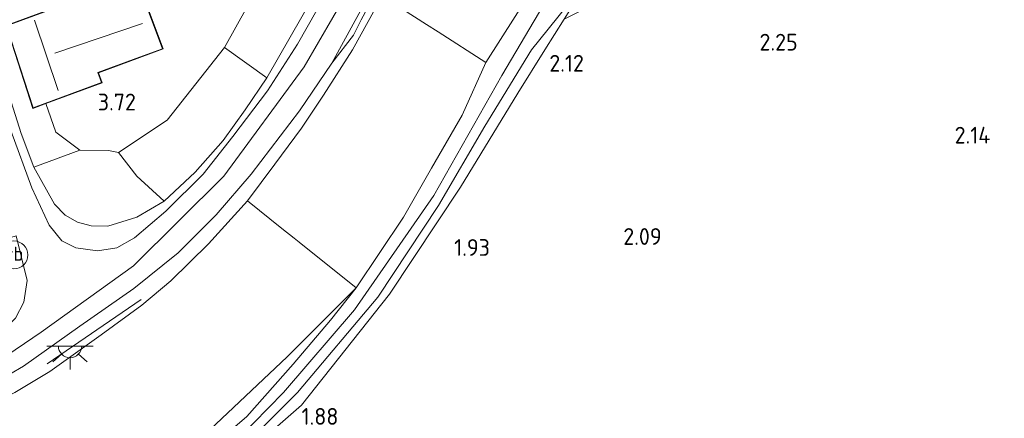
# Model space of a CAD drawing. Extents: x 141961 to 144947, y 416202 to 417778.
# Tile 30 of 122: x 142460 to 142566, y 417226 to 417269. Entities that reach past the tile are written whole.
import ezdxf
from ezdxf.enums import TextEntityAlignment as Align
from ezdxf.lldxf.tags import DXFTag

# ---------------------------------------------------------------- set-up
doc = ezdxf.new("R2010")
doc.units = 0
for name, color, linetype, lineweight in [('B-ME-BV-GELEIDECONSTRUCTIE_GELEIDERAIL-G', 210, 'BV-GELEIDERAIL', 18), ('B-ME-GR-BOUWLAND_AKKERBOUW-GV', 80, 'Continuous', 13), ('B-ME-GR-GRAS-GV', 60, 'Continuous', 13), ('B-ME-GR-HAAG-G', 90, 'GR-HAAG1', 13), ('B-ME-GR-STRUIK-GV', 90, 'Continuous', 13), ('B-ME-GW-TALUD_KRUIN-G', 90, 'Continuous', 18), ('B-ME-GW-TALUD_TEEN-G', 90, 'Continuous', 18), ('B-ME-IE-MEUBILAIR_WEGMEUBILAIR-S', 7, 'Continuous', 25), ('B-ME-IE-TERREINAFSCHEIDING_DOORGANG-G', 210, 'Continuous', 18), ('B-ME-IE-TERREINAFSCHEIDING_KUNSTMATIG_HEKWERK-G', 20, 'IE-TERREINAFSCHEIDING-KUNSTMATIG', 18), ('B-ME-KG-KADASTRAAL_DAKRAND-G', 170, 'Continuous', 18), ('B-ME-KG-KADASTRAAL_NOK-G', 10, 'Continuous', 18), ('B-ME-OG-BEBOUWING_WONINGBOUW-GV', 7, 'Continuous', 18), ('B-ME-OG-HOOGTEPUNT-S', 7, 'Continuous', 25), ('B-ME-OG-TERREIN_GROEN_TUIN-GV', 7, 'Continuous', 18), ('B-ME-OG-WATER_SLOOT-G', 120, 'Continuous', 18), ('B-ME-OG-WATER_SLOOT-GV', 120, 'Continuous', 18), ('B-ME-VH-VERHARDING_ASFALT-GV', 252, 'Continuous', 18), ('B-ME-VH-VERHARDING_HALFVERHARDING-GV', 252, 'Continuous', 18), ('B-ME-VW-VERKEERSTEKEN_DRAAGCONSTRUCTIE-S', 7, 'Continuous', 25), ('B-ME-WH-WINTERBED-G', 150, 'WH-WINTERBED', 18)]:
    doc.layers.add(name, color=color, linetype=linetype, lineweight=lineweight)
doc.styles.add('NLCS-ISO', font='NLCS-ISO.ttf')
doc.styles.add('NLCS-ISO-ANNOTATIVE-T18', font='NLCS-ISO.ttf', dxfattribs={"height": 1.8})
doc.styles.get("Standard").update_dxf_attribs({"font": 'arial.ttf'})
doc.linetypes.add('BV-GELEIDERAIL', pattern='A,10,-3,[108,NLCS.SHX,S=1,R=0,X=0,Y=0],-3', length=16)
doc.linetypes.add('GR-HAAG1', pattern='A,6,[176,NLCS.SHX,S=0.125,R=0,X=0,Y=0],-2', length=8)
doc.linetypes.add('IE-TERREINAFSCHEIDING-KUNSTMATIG', pattern='A,4,[82,NLCS.SHX,S=0.75,R=90,X=0,Y=0],4,-2', length=10)
tags = doc.linetypes.add('WH-WINTERBED', pattern='A,6,-3.5,["WB",Standard,S=1.8,R=0,X=-1.5,Y=-0.9],-3.5,6,-3.5,6,-3.5,6,-3.5,6,-3.5', length=51).pattern_tags.tags
tags[6] = DXFTag(74, 10)

# ---------------------------------------------------------------- blocks, each defined once
blk = doc.blocks.new('SAL-HOOGTELABEL-SO')
at = {"color": 0, "linetype": 'ByBlock', "lineweight": -2, "style": 'NLCS-ISO-ANNOTATIVE-T18'}
blk.add_attdef('HOOGTE', text='', height=1.8, dxfattribs=at).set_placement((2.79, 0), align=Align.RIGHT)
blk = doc.blocks.new('SKL-ET_OV_LICHTPUNT-SO')
at = {"color": 0, "linetype": 'ByBlock', "lineweight": 18}
for points in [[(-1.25, 0), (-2.5, 0)], [(1.25, 0), (2.5, 0)], [(-0.92, -0.85), (-1.83, -1.7)], [(0.92, -0.85), (1.83, -1.7)], [(0, -1.25), (0, -2.5)]]:
    blk.add_lwpolyline(points, dxfattribs=at)
blk.add_lwpolyline([(0, 0), (1.25, 0, -1), (-1.25, 0)], format="xyb", close=True, dxfattribs=at)
blk = doc.blocks.new('SIE-WEG_PAAL_VERKEERSBORD-SO')
at = {"color": 0, "linetype": 'ByBlock', "lineweight": 18}
blk.add_circle((0, 0), 1.5, dxfattribs=at)
at = {"color": 0, "linetype": 'ByBlock', "lineweight": 18, "style": 'NLCS-ISO'}
blk.add_text('vb', height=1.5, dxfattribs=at).set_placement((0, 0.13), align=Align.MIDDLE_CENTER)

msp = doc.modelspace()

# ---------------------------------------------------------------- linework, layer by layer
at = {"layer": 'B-ME-BV-GELEIDECONSTRUCTIE_GELEIDERAIL-G'}
msp.add_polyline3d([(142463.1, 417231.56, 7.28), (142473.18, 417238.47, 7.18)], dxfattribs=at)
at = {"layer": 'B-ME-GR-BOUWLAND_AKKERBOUW-GV'}
msp.add_polyline3d([(142457.13, 417205.05, 1.82), (142469.57, 417211.16, 1.81), (142479.58, 417217.67, 1.84), (142490.4, 417227.15, 1.83), (142499.85, 417239.05, 1.92), (142507.47, 417250.53, 2), (142513.65, 417260.65, 2.01), (142516.54, 417265.3, 2.13), (142518.63, 417268.6, 2.12), (142529.62, 417274.17, 2.03), (142541.49, 417280, 2.13), (142559.16, 417289.11, 1.95), (142576.86, 417297.86, 1.92), (142594.03, 417306.41, 1.68), (142605.24, 417312.25, 1.77), (142609.83, 417314.56, 2.03), (142611.86, 417315.53, 2.25), (142616.02, 417309.1, 2.11), (142616.02, 417292.17, 2.02), (142616.05, 417274.97, 2.09), (142616.63, 417251.25, 2.12), (142616.87, 417227.45, 2.14), (142617.39, 417207.03, 2.09), (142457.82, 417169.07, 2.27)], dxfattribs=at)
at = {"layer": 'B-ME-GR-GRAS-GV'}
for points in [[(142494.04, 417275.16, 6.96), (142486.68, 417262.29, 6.87), (142482.13, 417265.56, 3.94), (142488.21, 417276.5, 4.35), (142490.55, 417280.35, 4.51), (142490.56, 417281.62, 4.52), (142489.36, 417283.5, 4.43), (142488.19, 417285.54, 4.38), (142487.87, 417287.18, 4.39), (142494.64, 417286.41, 5.71), (142498.59, 417285.91, 6.62), (142498.73, 417285.19, 6.75), (142498.62, 417284.49, 6.76)], [(142501.37, 417247.34, 2.23), (142496.26, 417239.73, 2.17), (142490.16, 417244.64, 4.35), (142489.63, 417245.06, 4.58), (142488.31, 417246.12, 5.18), (142484.59, 417249.08, 6.86), (142487.56, 417253.01, 6.81), (142490.42, 417256.9, 6.8), (142492.77, 417260.42, 6.82), (142495.9, 417265.29, 6.8), (142499.07, 417271.09, 6.79), (142503.84, 417268.03, 4.93), (142505.07, 417267.24, 4.46), (142510.21, 417263.95, 2.47), (142507.65, 417258.27, 2.41), (142504.38, 417252.58, 2.41)], [(142478.98, 417252.15, 6.64), (142475.66, 417249.04, 6.81), (142472.72, 417251.73, 4.76), (142470.74, 417254.26, 4.13), (142475.99, 417257.74, 3.9), (142482.13, 417265.56, 3.94), (142486.68, 417262.29, 6.87), (142484.36, 417258.84, 6.65), (142482.01, 417255.56, 6.71)], [(142450.18, 417207.47, 2.02), (142448.04, 417206.43, 2.08), (142444.58, 417212.17, 4.12), (142440.91, 417219.64, 7.23), (142446.7, 417222.26, 7.24), (142453.08, 417225.29, 7.24), (142459.62, 417228.51, 7.24), (142463.37, 417230.76, 7.26), (142468.88, 417234.7, 7.18), (142473.26, 417237.87, 7.18), (142476.37, 417240.48, 7.13), (142480.43, 417244.45, 6.96), (142484.59, 417249.08, 6.86), (142488.31, 417246.12, 5.18), (142489.63, 417245.06, 4.58), (142490.16, 417244.64, 4.35), (142496.26, 417239.73, 2.17), (142488.87, 417232.32, 2.13), (142480.58, 417224.48, 2.45), (142474.42, 417219.79, 2.34), (142467.95, 417216.18, 2.14), (142456.97, 417210.75, 2.03)], [(142452.93, 417206.76, 2.03), (142448.82, 417205.23, 2.03), (142448.04, 417206.43, 2.08), (142450.18, 417207.47, 2.02), (142456.97, 417210.75, 2.03), (142467.95, 417216.18, 2.14), (142474.42, 417219.79, 2.34), (142480.58, 417224.48, 2.45), (142488.87, 417232.32, 2.13), (142496.26, 417239.73, 2.17), (142493.51, 417236.25, 2.03), (142489.52, 417231.54, 2.03), (142484.55, 417225.93, 2.03), (142477.46, 417219.83, 2.03), (142471.74, 417216.11, 2.23), (142462.97, 417211.6, 2.22)]]:
    msp.add_polyline3d(points, close=True, dxfattribs=at)
for points in [[(142456.2, 417269.25, 4.72), (142460.31, 417256.3, 5.84), (142461.66, 417252.69, 5.94), (142463.89, 417248.72, 6.37), (142465.03, 417247.55, 6.55), (142466.36, 417246.8, 6.72), (142467.81, 417246.4, 6.65), (142469.61, 417246.36, 6.78), (142472.73, 417247.31, 6.83), (142475.66, 417249.04, 6.81), (142478.98, 417252.15, 6.64), (142482.01, 417255.56, 6.71), (142484.36, 417258.84, 6.65), (142486.68, 417262.29, 6.87), (142494.04, 417275.16, 6.96)], [(142451.72, 417226.16, 7.41), (142460.56, 417231.32, 7.44), (142466.62, 417235.61, 7.14), (142472.39, 417239.66, 7.15), (142477.17, 417243.48, 7.14), (142481.26, 417247.58, 7.04), (142484.99, 417251.93, 6.95), (142490.18, 417258.74, 6.94), (142493.67, 417263.86, 6.88), (142496, 417266.88, 6.85), (142496.8, 417268.53, 6.8), (142499.36, 417273.24, 6.83)], [(142493.08, 417271.41, 6.87), (142489.99, 417265.91, 6.85), (142486.76, 417260.91, 6.93), (142483.05, 417255.99, 6.93), (142479.85, 417251.93, 6.93), (142475.85, 417247.97, 6.93), (142472.47, 417245.11, 6.99), (142470.58, 417244.03, 7.03), (142468.51, 417243.72, 7.04), (142466.18, 417244.04, 6.98), (142464.67, 417244.8, 6.86), (142463.3, 417246.46, 6.64), (142461.44, 417250.49, 6.24), (142459.19, 417256.64, 5.73)], [(142499.07, 417271.09, 6.79), (142495.9, 417265.29, 6.8), (142492.77, 417260.42, 6.82), (142490.42, 417256.9, 6.8), (142487.56, 417253.01, 6.81), (142484.59, 417249.08, 6.86), (142480.43, 417244.45, 6.96), (142476.37, 417240.48, 7.13), (142473.26, 417237.87, 7.18), (142468.88, 417234.7, 7.18), (142463.37, 417230.76, 7.26), (142459.62, 417228.51, 7.24)], [(142477.46, 417219.83, 2.03), (142484.55, 417225.93, 2.03), (142489.52, 417231.54, 2.03), (142493.51, 417236.25, 2.03), (142496.26, 417239.73, 2.17), (142501.37, 417247.34, 2.23), (142504.38, 417252.58, 2.41), (142507.65, 417258.27, 2.41), (142510.21, 417263.95, 2.47), (142514.91, 417271.39, 2.47)], [(142516.91, 417271, 1.56), (142511.92, 417262.54, 1.43), (142504.63, 417249.65, 1.43), (142496.08, 417237.38, 1.43), (142488.47, 417228.48, 1.43), (142482.04, 417221.91, 1.43)], [(142514.91, 417271.39, 2.47), (142510.21, 417263.95, 2.47), (142505.07, 417267.24, 4.46), (142503.84, 417268.03, 4.93), (142499.07, 417271.09, 6.79)], [(142484.1, 417222.61, 1.38), (142489.96, 417228.48, 1.38), (142498.61, 417238.73, 1.38), (142505.1, 417248.57, 1.43), (142510.09, 417257.11, 1.43), (142515.1, 417265.29, 1.42), (142518.81, 417269.92, 1.56)], [(142518.63, 417268.6, 2.12), (142516.54, 417265.3, 2.13), (142513.65, 417260.65, 2.01), (142507.47, 417250.53, 2), (142499.85, 417239.05, 1.92), (142490.4, 417227.15, 1.83), (142479.58, 417217.67, 1.84)]]:
    msp.add_polyline3d(points, dxfattribs=at)
at = {"layer": 'B-ME-GR-HAAG-G'}
for points in [[(142487.87, 417287.18, 4.39), (142494.64, 417286.41, 5.71), (142498.59, 417285.91, 6.62), (142498.73, 417285.19, 6.75), (142498.62, 417284.49, 6.76), (142494.04, 417275.16, 6.96), (142486.68, 417262.29, 6.87)], [(142486.68, 417262.29, 6.87), (142482.13, 417265.56, 3.94)]]:
    msp.add_polyline3d(points, dxfattribs=at)
at = {"layer": 'B-ME-GR-STRUIK-GV'}
for points in [[(142472.73, 417247.31, 6.83), (142469.61, 417246.36, 6.78), (142467.81, 417246.4, 6.65), (142466.36, 417246.8, 6.72), (142465.03, 417247.55, 6.55), (142463.89, 417248.72, 6.37), (142461.66, 417252.69, 5.94), (142466.61, 417254.51, 4.21), (142469.69, 417254.48, 4.21), (142470.74, 417254.26, 4.13), (142472.72, 417251.73, 4.76), (142475.66, 417249.04, 6.81)], [(142459.69, 417236.47, 7.22), (142458.12, 417234.87, 7.23), (142457.68, 417235.03, 7.23), (142457.45, 417235.4, 7.2), (142457.47, 417235.66, 7.15), (142458.45, 417238.13, 7.08), (142458.71, 417240.15, 6.89), (142458.52, 417243.14, 6.62), (142458.4, 417244.47, 6.54), (142458.71, 417245.01, 6.46), (142459.77, 417245.31, 6.54), (142460.93, 417240.53, 7.01), (142460.59, 417238.2, 7.14)]]:
    msp.add_polyline3d(points, close=True, dxfattribs=at)
at = {"layer": 'B-ME-GW-TALUD_KRUIN-G'}
msp.add_polyline3d([(142461.66, 417252.69, 5.94), (142463.89, 417248.72, 6.37), (142465.03, 417247.55, 6.55), (142466.36, 417246.8, 6.72), (142467.81, 417246.4, 6.65), (142469.61, 417246.36, 6.78), (142472.73, 417247.31, 6.83), (142475.66, 417249.04, 6.81), (142478.98, 417252.15, 6.64), (142482.01, 417255.56, 6.71), (142484.36, 417258.84, 6.65), (142486.68, 417262.29, 6.87)], dxfattribs=at)
at = {"layer": 'B-ME-GW-TALUD_TEEN-G'}
for points in [[(142487.87, 417287.18, 4.39), (142488.19, 417285.54, 4.38), (142489.36, 417283.5, 4.43), (142490.56, 417281.62, 4.52), (142490.55, 417280.35, 4.51), (142488.21, 417276.5, 4.35), (142482.13, 417265.56, 3.94)], [(142482.13, 417265.56, 3.94), (142475.99, 417257.74, 3.9), (142470.74, 417254.26, 4.13), (142469.69, 417254.48, 4.21), (142466.61, 417254.51, 4.21)], [(142466.61, 417254.51, 4.21), (142464.04, 417256.45, 4.12), (142462.96, 417259.52, 3.71)], [(142496.26, 417239.73, 2.17), (142488.87, 417232.32, 2.13), (142480.58, 417224.48, 2.45), (142474.42, 417219.79, 2.34), (142467.95, 417216.18, 2.14), (142456.97, 417210.75, 2.03), (142450.18, 417207.47, 2.02), (142448.04, 417206.43, 2.08), (142443.21, 417203.63, 2.03)]]:
    msp.add_polyline3d(points, dxfattribs=at)
at = {"layer": 'B-ME-IE-TERREINAFSCHEIDING_DOORGANG-G'}
for points in [[(142505.07, 417267.24, 4.46), (142503.84, 417268.03, 4.93)], [(142488.31, 417246.12, 5.18), (142489.63, 417245.06, 4.58)]]:
    msp.add_polyline3d(points, dxfattribs=at)
at = {"layer": 'B-ME-IE-TERREINAFSCHEIDING_KUNSTMATIG_HEKWERK-G'}
for points in [[(142521.69, 417304.32, 6.66), (142519.46, 417301.82, 6.68), (142514.92, 417296.2, 6.71), (142510.86, 417290.43, 6.71), (142505.7, 417282.42, 6.74), (142501.7, 417275.81, 6.76), (142499.07, 417271.09, 6.79), (142495.9, 417265.29, 6.8), (142492.77, 417260.42, 6.82), (142490.42, 417256.9, 6.8), (142487.56, 417253.01, 6.81), (142484.59, 417249.08, 6.86), (142480.43, 417244.45, 6.96), (142476.37, 417240.48, 7.13), (142473.26, 417237.87, 7.18), (142468.88, 417234.7, 7.18), (142463.37, 417230.76, 7.26), (142459.62, 417228.51, 7.24), (142453.08, 417225.29, 7.24), (142446.7, 417222.26, 7.24), (142440.91, 417219.64, 7.23)], [(142496.26, 417239.73, 2.17), (142501.37, 417247.34, 2.23), (142504.38, 417252.58, 2.41), (142507.65, 417258.27, 2.41), (142510.21, 417263.95, 2.47), (142514.91, 417271.39, 2.47), (142515.26, 417271.97, 2.46), (142518.19, 417276.89, 2.37), (142521.79, 417283.15, 1.97)], [(142503.84, 417268.03, 4.93), (142499.07, 417271.09, 6.79)], [(142456.2, 417269.25, 4.72), (142460.31, 417256.3, 5.84), (142461.66, 417252.69, 5.94)], [(142510.21, 417263.95, 2.47), (142505.07, 417267.24, 4.46)], [(142466.61, 417254.51, 4.21), (142461.66, 417252.69, 5.94)], [(142484.59, 417249.08, 6.86), (142488.31, 417246.12, 5.18)], [(142489.63, 417245.06, 4.58), (142490.16, 417244.64, 4.35), (142496.26, 417239.73, 2.17)], [(142448.82, 417205.23, 2.03), (142452.93, 417206.76, 2.03), (142462.97, 417211.6, 2.22), (142471.74, 417216.11, 2.23), (142477.46, 417219.83, 2.03), (142484.55, 417225.93, 2.03), (142489.52, 417231.54, 2.03), (142493.51, 417236.25, 2.03), (142496.26, 417239.73, 2.17)]]:
    msp.add_polyline3d(points, dxfattribs=at)
at = {"layer": 'B-ME-KG-KADASTRAAL_DAKRAND-G'}
msp.add_polyline3d([(142461.6, 417259.07, 6.41), (142458.74, 417267.87, 6.41), (142465.66, 417270.42, 6.41), (142465.95, 417269.64, 6.41), (142468.23, 417270.5, 6.41), (142465.89, 417275.55, 6.16), (142466.53, 417275.85, 6.16), (142465.73, 417277.62, 5.96), (142472.91, 417280.89, 5.96), (142473.77, 417278.99, 6.16), (142476.26, 417273.52, 6.16), (142472.92, 417272.33, 6.41), (142475.48, 417265.42, 6.41), (142473.02, 417264.51, 6.41), (142468.54, 417262.85, 6.41), (142468.94, 417261.78, 6.41)], close=True, dxfattribs=at)
at = {"layer": 'B-ME-KG-KADASTRAAL_NOK-G'}
for points in [[(142464.27, 417260.93, 10.51), (142461.75, 417268.47, 10.51)], [(142473.33, 417268.14, 9.9), (142463.9, 417264.93, 9.9)]]:
    msp.add_polyline3d(points, dxfattribs=at)
at = {"layer": 'B-ME-OG-BEBOUWING_WONINGBOUW-GV'}
msp.add_polyline3d([(142472.98, 417272.3, 3.71), (142475.54, 417265.39, 3.71), (142473.04, 417264.46, 3.71), (142468.61, 417262.82, 3.71), (142469, 417261.75, 3.71), (142462.96, 417259.52, 3.71), (142461.57, 417259, 4.61), (142458.68, 417267.9, 4.3), (142465.69, 417270.49, 3.71), (142465.98, 417269.71, 3.71), (142468.17, 417270.53, 3.71), (142465.82, 417275.58, 3.71), (142466.47, 417275.87, 3.71), (142465.66, 417277.65, 3.71), (142472.93, 417280.95, 3.71), (142473.82, 417279.01, 3.71), (142476.33, 417273.49, 3.71)], close=True, dxfattribs=at)
at = {"layer": 'B-ME-OG-TERREIN_GROEN_TUIN-GV'}
for points in [[(142488.21, 417276.5, 4.35), (142482.13, 417265.56, 3.94), (142475.99, 417257.74, 3.9), (142470.74, 417254.26, 4.13), (142469.69, 417254.48, 4.21), (142466.61, 417254.51, 4.21), (142464.04, 417256.45, 4.12), (142462.96, 417259.52, 3.71), (142469, 417261.75, 3.71), (142468.61, 417262.82, 3.71), (142473.04, 417264.46, 3.71), (142475.54, 417265.39, 3.71), (142472.98, 417272.3, 3.71)], [(142465.69, 417270.49, 3.71), (142458.68, 417267.9, 4.3)]]:
    msp.add_polyline3d(points, dxfattribs=at)
msp.add_polyline3d([(142458.68, 417267.9, 4.3), (142461.57, 417259, 4.61), (142462.96, 417259.52, 3.71), (142464.04, 417256.45, 4.12), (142466.61, 417254.51, 4.21), (142461.66, 417252.69, 5.94), (142460.31, 417256.3, 5.84), (142456.2, 417269.25, 4.72), (142457.57, 417269.04, 4.51)], close=True, dxfattribs=at)
at = {"layer": 'B-ME-OG-WATER_SLOOT-G'}
msp.add_polyline3d([(142371.92, 417153.02, 2.16), (142376.49, 417155.76, 2.23), (142382.33, 417159.21, 2.23), (142391.64, 417165.44, 2.25), (142409.49, 417177.53, 2.32), (142424.51, 417187.35, 2.17), (142439.6, 417196.93, 2.1), (142445.6, 417200.51, 2.13), (142449.41, 417202.14, 1.96), (142457.13, 417205.05, 1.82), (142469.57, 417211.16, 1.81), (142479.58, 417217.67, 1.84), (142490.4, 417227.15, 1.83), (142499.85, 417239.05, 1.92), (142507.47, 417250.53, 2), (142513.65, 417260.65, 2.01), (142516.54, 417265.3, 2.13), (142518.63, 417268.6, 2.12), (142523.4, 417276.21, 2.12), (142524.35, 417277.39, 2.11), (142525.41, 417278.03, 2.01), (142528.05, 417278.62, 2.13)], dxfattribs=at)
at = {"layer": 'B-ME-OG-WATER_SLOOT-GV'}
msp.add_polyline3d([(142458.13, 417207.88, 1.43), (142465.24, 417211.29, 1.43), (142472.4, 417214.85, 1.43), (142482.04, 417221.91, 1.43), (142488.47, 417228.48, 1.43), (142496.08, 417237.38, 1.43), (142504.63, 417249.65, 1.43), (142511.92, 417262.54, 1.43), (142516.91, 417271, 1.56), (142518.81, 417269.92, 1.56), (142515.1, 417265.29, 1.42), (142510.09, 417257.11, 1.43), (142505.1, 417248.57, 1.43), (142498.61, 417238.73, 1.38), (142489.96, 417228.48, 1.38), (142484.1, 417222.61, 1.38), (142478.32, 417217.9, 1.38), (142472.76, 417214.18, 1.38), (142468.78, 417211.75, 1.38), (142456.16, 417205.52, 1.38)], dxfattribs=at)
at = {"layer": 'B-ME-VH-VERHARDING_ASFALT-GV'}
for points in [[(142497.82, 417271.5, 6.89), (142493.67, 417263.86, 6.88), (142490.18, 417258.74, 6.94), (142484.99, 417251.93, 6.95), (142481.26, 417247.58, 7.04), (142477.17, 417243.48, 7.14), (142472.39, 417239.66, 7.15), (142466.62, 417235.61, 7.14), (142460.56, 417231.32, 7.44), (142451.72, 417226.16, 7.41)], [(142459.19, 417256.64, 5.73), (142461.44, 417250.49, 6.24), (142463.3, 417246.46, 6.64), (142464.67, 417244.8, 6.86), (142466.18, 417244.04, 6.98), (142468.51, 417243.72, 7.04), (142470.58, 417244.03, 7.03), (142472.47, 417245.11, 6.99), (142475.85, 417247.97, 6.93), (142479.85, 417251.93, 6.93), (142483.05, 417255.99, 6.93), (142486.76, 417260.91, 6.93), (142489.99, 417265.91, 6.85), (142493.08, 417271.41, 6.87)], [(142459.69, 417236.47, 7.22), (142460.59, 417238.2, 7.14), (142460.93, 417240.53, 7.01), (142459.77, 417245.31, 6.54)]]:
    msp.add_polyline3d(points, dxfattribs=at)
at = {"layer": 'B-ME-VH-VERHARDING_HALFVERHARDING-GV'}
msp.add_polyline3d([(142496, 417266.88, 6.85), (142493.67, 417263.86, 6.88), (142497.82, 417271.5, 6.89), (142502.73, 417280.68, 6.8), (142506.36, 417287.2, 6.82), (142509.27, 417291.73, 6.82), (142513.76, 417297.75, 6.74), (142517.83, 417302.49, 6.77), (142521.8, 417307.25, 6.77), (142520.47, 417304.67, 6.74), (142517.98, 417301.07, 6.74), (142512.57, 417294.51, 6.82), (142507.9, 417287.92, 6.8), (142503.53, 417280.58, 6.83), (142499.36, 417273.24, 6.83), (142496.8, 417268.53, 6.8)], close=True, dxfattribs=at)
at = {"layer": 'B-ME-WH-WINTERBED-G'}
msp.add_polyline3d([(142582.18, 417428.25, 6.66), (142580.45, 417401.93, 6.82), (142579.73, 417379.09, 6.6), (142577.74, 417366.42, 6.71), (142573, 417357.19, 6.84), (142562.13, 417346.54, 6.84), (142550.94, 417336.73, 6.89), (142538.82, 417326.3, 6.81), (142527.98, 417316.38, 6.82), (142519.29, 417307.48, 6.85), (142510.74, 417297.14, 6.91), (142503.42, 417285.91, 6.89), (142496.84, 417274.1, 6.85), (142490.69, 417263.48, 7.01), (142482.05, 417251.72, 7.07), (142472.36, 417242.11, 7.25), (142462.45, 417234.99, 7.32), (142457.84, 417231.85, 7.35)], dxfattribs=at)

# ---------------------------------------------------------------- block references
at = {"layer": 'B-ME-IE-MEUBILAIR_WEGMEUBILAIR-S'}
msp.add_blockref('SKL-ET_OV_LICHTPUNT-SO', (142465.55, 417233.48, 7.23), dxfattribs=at)
at = {"layer": 'B-ME-OG-HOOGTEPUNT-S'}
for p, values in [((142540.9, 417265.22, 2.25), {'HOOGTE': '2.25'}), ((142517.94, 417262.95, 2.12), {'HOOGTE': '2.12'}), ((142469.83, 417258.79, 3.72), {'HOOGTE': '3.72'}), ((142561.58, 417255.23, 2.14), {'HOOGTE': '2.14'}), ((142526.29, 417244.35, 2.08), {'HOOGTE': '2.09'}), ((142507.85, 417243.17, 1.93), {'HOOGTE': '1.93'}), ((142491.58, 417225.03, 1.88), {'HOOGTE': '1.88'})]:
    msp.add_blockref('SAL-HOOGTELABEL-SO', p, dxfattribs=at).add_auto_attribs(values)
at = {"layer": 'B-ME-VW-VERKEERSTEKEN_DRAAGCONSTRUCTIE-S'}
msp.add_blockref('SIE-WEG_PAAL_VERKEERSBORD-SO', (142459.52, 417243.27, 6.73), dxfattribs=at)

doc.saveas('drawing.dxf')
